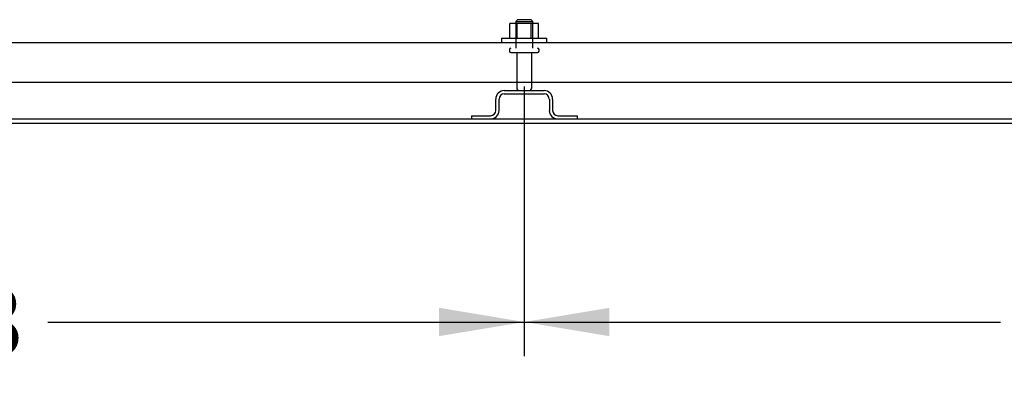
# Model space of a CAD drawing. Header units: inches. Extents: x 1 to 359, y -2 to 239.
# Tile 2 of 22: x 83 to 104, y 18 to 26. Entities that reach past the tile are written whole.
import ezdxf
from ezdxf.enums import TextEntityAlignment as Align
from ezdxf.lldxf.tags import DXFTag

# ---------------------------------------------------------------- set-up
doc = ezdxf.new("R2010")
doc.units = ezdxf.units.IN
doc.header["$MEASUREMENT"] = 0
for name, color, linetype in [('COM43133', 7, 'Continuous'), ('COM55702-58', 7, 'Continuous'), ('COM71155-5', 7, 'Continuous'), ('COM71156-2', 7, 'Continuous'), ('Default', 7, 'Continuous'), ('NTS166105', 7, 'Continuous'), ('STD26094', 7, 'Continuous'), ('WAF25059', 7, 'Continuous')]:
    doc.layers.add(name, color=color, linetype=linetype)
doc.styles.add('SEACAD_Times_New_Roman', font='times.ttf')
tags = doc.linetypes.add('HIDDEN2', pattern=[0.1875, 0.125, -0.0625]).pattern_tags.tags
tags[6:7] = [DXFTag(74, 4), DXFTag(75, 0), DXFTag(340, '0'), DXFTag(46, 0.0), DXFTag(50, 0.0), DXFTag(44, 0.0), DXFTag(45, 0.0)]
tags[4:5] = [DXFTag(74, 4), DXFTag(75, 0), DXFTag(340, '0'), DXFTag(46, 0.0), DXFTag(50, 0.0), DXFTag(44, 0.0), DXFTag(45, 0.0)]
doc.dimstyles.new('HAMMOND_(STH_-_300x200)', dxfattribs={"dimtxt": 1.5, "dimasz": 1.875, "dimexe": 0.75, "dimexo": 0.75, "dimgap": 0.375, "dimtad": 0, "dimtih": 1, "dimtoh": 1, "dimzin": 0, "dimdsep": 46, "dimtxsty": 'SEACAD_Times_New_Roman', "dimblk1": '_SE_FILLED', "dimblk2": '_SE_FILLED', "dimsah": 1, "dimcen": 0.75, "dimadec": 0, "dimazin": 0, "dimtfac": 0.8, "dimtofl": 0, "dimtmove": 0, "dimatfit": 3, "dimfxl": 1, "dimtolj": 1, "dimtzin": 0, "dimarcsym": 0})

# ---------------------------------------------------------------- blocks, each defined once
blk = doc.blocks.new('SE1')
at = {"layer": 'COM43133', "color": 7, "linetype": 'HIDDEN2'}
for p, q in [((65.85, 25.587), (121.48, 25.587)), ((65.79, 24.712), (121.54, 24.712))]:
    blk.add_line(p, q, dxfattribs=at)
at = {"layer": 'COM55702-58', "color": 7, "linetype": 'HIDDEN2'}
for p, q in [((93.227, 24.525), (94.102, 24.525)), ((93.04, 24.088), (93.04, 24.338)), ((93.112, 24.088), (93.112, 24.338)), ((93.227, 24.453), (94.102, 24.453)), ((94.218, 24.338), (94.218, 24.088)), ((94.29, 24.338), (94.29, 24.088)), ((92.502, 23.972), (92.924, 23.972)), ((92.502, 23.972), (92.502, 23.9)), ((94.405, 23.972), (94.827, 23.972)), ((94.827, 23.972), (94.827, 23.9))]:
    blk.add_line(p, q, dxfattribs=at)
for centre, radius, start, end in [((93.227, 24.338), 0.188, 90, 180), ((94.102, 24.338), 0.188, 0, 90), ((93.227, 24.338), 0.116, 90, 180), ((94.102, 24.338), 0.115, 0, 90), ((92.924, 24.088), 0.188, 270, 0), ((92.924, 24.088), 0.116, 270, 0), ((94.405, 24.088), 0.188, 180, 270), ((94.405, 24.088), 0.116, 180, 270)]:
    blk.add_arc(centre, radius, start, end, dxfattribs=at)
at = {"layer": 'COM71155-5', "color": 7, "linetype": 'Continuous'}
blk.add_line((71.635, 23.805), (115.698, 23.805), dxfattribs=at)
at = {"layer": 'COM71156-2', "color": 7, "linetype": 'Continuous'}
blk.add_line((71.635, 23.9), (115.698, 23.9), dxfattribs=at)
at = {"layer": 'NTS166105', "color": 7, "linetype": 'HIDDEN2'}
for p, q in [((93.51, 26.003), (93.349, 26.003)), ((93.349, 25.683), (93.349, 26.003)), ((93.819, 26.003), (93.51, 26.003)), ((93.51, 25.683), (93.51, 26.003)), ((93.981, 26.003), (93.819, 26.003)), ((93.819, 25.683), (93.819, 26.003)), ((93.981, 25.683), (93.981, 26.003))]:
    blk.add_line(p, q, dxfattribs=at)
at = {"layer": 'STD26094', "color": 7, "linetype": 'HIDDEN2'}
for p, q in [((93.515, 26.087), (93.477, 26.05)), ((93.477, 26.05), (93.852, 26.05)), ((93.477, 26.05), (93.477, 25.462)), ((93.815, 26.087), (93.515, 26.087)), ((93.852, 26.05), (93.815, 26.087)), ((93.852, 25.462), (93.852, 26.05)), ((93.34, 25.432), (93.34, 25.392)), ((93.37, 25.362), (93.96, 25.362)), ((93.5, 25.362), (93.5, 24.585)), ((93.83, 24.585), (93.83, 25.362)), ((93.99, 25.392), (93.99, 25.432))]:
    blk.add_line(p, q, dxfattribs=at)
for centre, radius, start, end in [((93.37, 25.432), 0.03, 90, 180), ((93.37, 25.392), 0.03, 180, 270), ((93.96, 25.432), 0.03, 0, 90), ((93.96, 25.392), 0.03, 270, 0), ((93.56, 24.585), 0.06, 180, 270), ((93.77, 24.585), 0.06, 270, 0)]:
    blk.add_arc(centre, radius, start, end, dxfattribs=at)
at = {"layer": 'WAF25059', "color": 7, "linetype": 'HIDDEN2'}
for p, q in [((93.165, 25.683), (94.165, 25.683)), ((93.165, 25.683), (93.165, 25.587)), ((94.165, 25.587), (94.165, 25.683))]:
    blk.add_line(p, q, dxfattribs=at)
blk = doc.blocks.new('DMBLK4423')
at = {"layer": 'Default', "linetype": 'Continuous'}
for points in [[(68.414, 19.117), (68.414, 19.742), (66.539, 19.429)], [(91.79, 19.117), (93.665, 19.429), (91.79, 19.742)]]:
    blk.add_hatch(color=7, dxfattribs=at).paths.add_polyline_path(points)
at = {"layer": 'Default', "color": 7, "linetype": 'Continuous'}
for p, q in [((93.665, 24.612), (93.665, 18.679)), ((66.539, 23.703), (66.539, 18.679)), ((66.539, 19.429), (77.018, 19.429)), ((83.186, 19.429), (93.665, 19.429))]:
    blk.add_line(p, q, dxfattribs=at)
at = {"layer": 'Default', "color": 7, "linetype": 'Continuous', "style": 'SEACAD_Times_New_Roman'}
blk.add_text('27.13', height=1.5, dxfattribs=at).set_placement((77.543, 20.179), align=Align.TOP_LEFT)
blk = doc.blocks.new('_SE_FILLED')
at = {"color": 0}
blk.add_line((0, 0), (-1, 0), dxfattribs=at)
blk.add_solid([(0, 0), (-1, -0.1665), (-1, 0.1665), (0, 0)], dxfattribs=at)
blk = doc.blocks.new('DMBLK4424')
at = {"layer": 'Default', "linetype": 'Continuous'}
for points in [[(95.54, 19.117), (95.54, 19.742), (93.665, 19.429)], [(118.915, 19.117), (120.79, 19.429), (118.915, 19.742)]]:
    blk.add_hatch(color=7, dxfattribs=at).paths.add_polyline_path(points)
at = {"layer": 'Default', "color": 7, "linetype": 'Continuous'}
for p, q in [((93.665, 24.612), (93.665, 18.679)), ((120.79, 24.612), (120.79, 18.679)), ((93.665, 19.429), (104.143, 19.429)), ((110.312, 19.429), (120.79, 19.429))]:
    blk.add_line(p, q, dxfattribs=at)
at = {"layer": 'Default', "color": 7, "linetype": 'Continuous', "style": 'SEACAD_Times_New_Roman'}
blk.add_text('27.13', height=1.5, dxfattribs=at).set_placement((104.668, 20.179), align=Align.TOP_LEFT)

msp = doc.modelspace()

# ---------------------------------------------------------------- block references
at = {"layer": 'Default'}
msp.add_blockref('SE1', (0, 0), dxfattribs=at)

# ---------------------------------------------------------------- dimensions: what is measured, and where the dimension line sits
at = {"layer": 'Default', "color": 7, "linetype": 'Continuous'}
dim = msp.add_linear_dim(base=(93.665, 19.429), p1=(66.539, 24.453), p2=(93.665, 25.362), text='\\A1;<>', dimstyle='HAMMOND_(STH_-_300x200)', dxfattribs=at)
dim.commit()
dim.dimension.update_dxf_attribs({"geometry": 'DMBLK4423', "text_midpoint": (80.102, 19.429), "dimtype": 160})
dim = msp.add_linear_dim(base=(93.6647, 19.4291), p1=(93.6647, 25.3623), p2=(120.79, 25.3623), angle=0, text='\\A1;<>', dimstyle='HAMMOND_(STH_-_300x200)', dxfattribs=at)
dim.commit()
dim.dimension.update_dxf_attribs({"geometry": 'DMBLK4424', "text_midpoint": (107.2273, 19.4291), "dimtype": 161})

doc.saveas('drawing.dxf')
